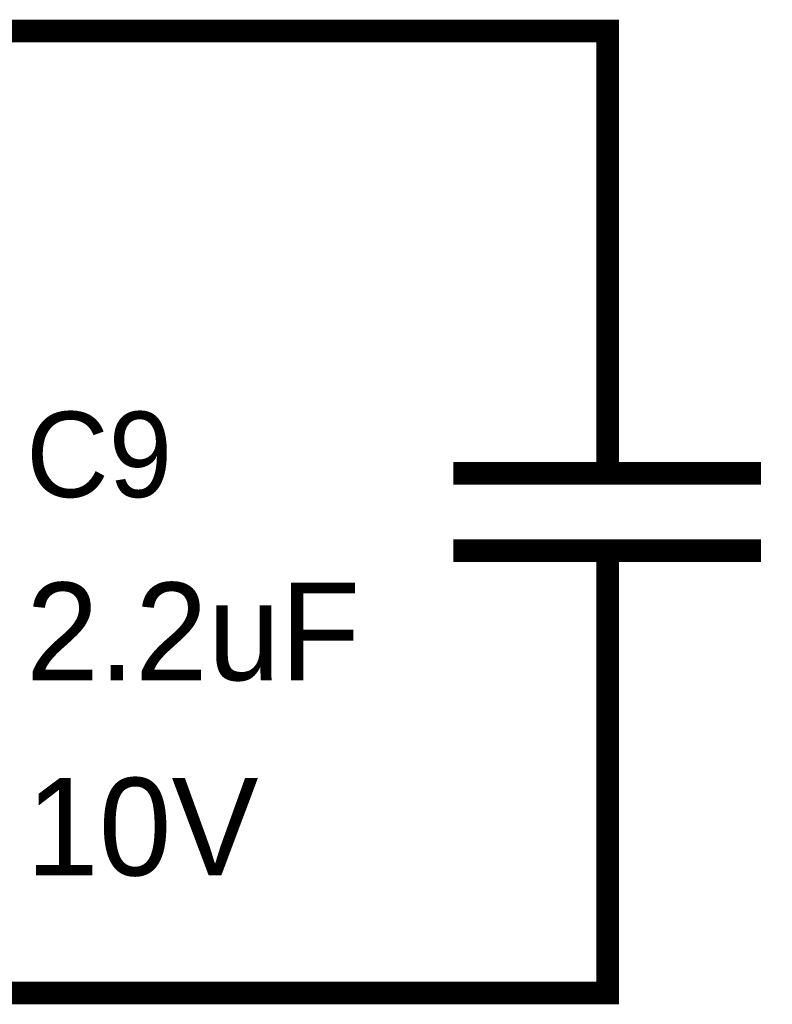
# Model space of a CAD drawing. Header units: inches. Extents: x 0 to 17, y 0 to 11.
# Tile 42 of 114: x 4.145 to 4.536, y 5.744 to 6.256. Entities that reach past the tile are written whole.
import ezdxf

# ---------------------------------------------------------------- set-up
doc = ezdxf.new("R2010")
doc.units = ezdxf.units.IN
doc.header["$MEASUREMENT"] = 0
doc.layers.add('Sheet', color=255, linetype='Continuous')

msp = doc.modelspace()

# ---------------------------------------------------------------- linework, layer by layer
at = {"layer": 'Sheet'}
for points in [[(3.60061, 6.14983, 0.0118, 0.0118, 0), (3.60061, 6.24975, 0.0118, 0.0118, 0), (4.05058, 6.24975, 0.0118, 0.0118, 0), (4.45061, 6.24975, 0.0118, 0.0118, 0), (4.45061, 6.14983, 0.0118, 0.0118, 0)], [(4.45061, 6.04992, 0.0118, 0.0118, 0), (4.45061, 6.14983, 0.0118, 0.0118, 0)], [(4.45061, 6.04992, 0.0118, 0.0118, 0), (4.45061, 6.01979, 0.0118, 0.0118, 0)], [(4.37052, 6.01979, 0.0118, 0.0118, 0), (4.53029, 6.01979, 0.0118, 0.0118, 0)], [(4.37052, 5.97974, 0.0118, 0.0118, 0), (4.53029, 5.97974, 0.0118, 0.0118, 0)], [(4.45061, 5.95001, 0.0118, 0.0118, 0), (4.45061, 5.97974, 0.0118, 0.0118, 0)], [(4.45061, 5.95001, 0.0118, 0.0118, 0), (4.45061, 5.8497, 0.0118, 0.0118, 0)], [(4.45061, 5.8497, 0.0118, 0.0118, 0), (4.45061, 5.74978, 0.0118, 0.0118, 0), (4.05058, 5.74978, 0.0118, 0.0118, 0), (3.60061, 5.74978, 0.0118, 0.0118, 0), (3.60061, 5.8497, 0.0118, 0.0118, 0)]]:
    msp.add_lwpolyline(points, format="xyseb", dxfattribs=at)

# ---------------------------------------------------------------- texts
for s, height, p in [('C9', 0.044406, (4.14851, 6.0075)), ('2.2uF', 0.05075, (4.14851, 5.91234)), ('10V', 0.05075, (4.14851, 5.81084))]:
    msp.add_text(s, height=height, dxfattribs=at).set_placement(p)

doc.saveas('drawing.dxf')
